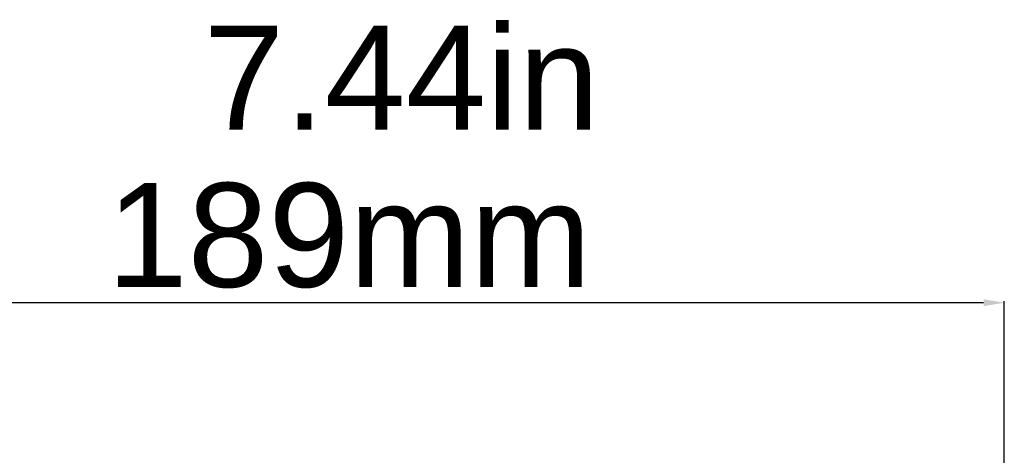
# Model space of a CAD drawing. Header units: millimetres. Extents: x 19192 to 20904, y 1507 to 2734.
# Tile 80 of 80: x 20753 to 20895, y 2597 to 2660. Entities that reach past the tile are written whole.
import ezdxf

# ---------------------------------------------------------------- set-up
doc = ezdxf.new("R2010")
doc.units = ezdxf.units.MM
doc.layers.add('粗实线', color=3, linetype='Continuous', lineweight=30)
doc.styles.get("Standard").update_dxf_attribs({"font": 'Arial Regular.ttf'})
doc.dimstyles.new('ISO-25', dxfattribs={"dimtxt": 15, "dimasz": 3, "dimexe": 0.2, "dimexo": 0, "dimgap": 2, "dimtad": 1, "dimdec": 1, "dimdsep": 46, "dimtxsty": 'Standard', "dimcen": 0, "dimadec": 0, "dimazin": 0, "dimtfac": 1, "dimtdec": 1, "dimtofl": 0, "dimtmove": 0, "dimatfit": 3, "dimfxl": 1, "dimarcsym": 0})

# ---------------------------------------------------------------- blocks, each defined once
blk = doc.blocks.new('*D72')
at = {"layer": 'Defpoints', "color": 0, "transparency": 16777216}
for p in [(20706.43, 2619.5), (20706.43, 2596.39), (20895.43, 2575.1)]:
    blk.add_point(p, dxfattribs=at)
at = {"layer": '粗实线', "color": 0, "lineweight": -2, "transparency": 16777216}
for p, q in [((20706.43, 2596.39), (20706.43, 2619.7)), ((20892.43, 2619.5), (20709.43, 2619.5)), ((20895.43, 2575.1), (20895.43, 2619.7))]:
    blk.add_line(p, q, dxfattribs=at)
at = {"layer": '粗实线', "color": 0, "transparency": 16777216}
for points in [[(20709.43, 2620), (20709.43, 2619), (20706.43, 2619.5)], [(20892.43, 2620), (20892.43, 2619), (20895.43, 2619.5)]]:
    blk.add_solid(points, dxfattribs=at)
at = {"layer": '粗实线', "color": 0, "transparency": 16777216, "insert": (20800.93, 2629.16), "char_height": 15, "attachment_point": 5}
blk.add_mtext('189mm', dxfattribs=at)

msp = doc.modelspace()

# ---------------------------------------------------------------- texts
at = {"layer": '粗实线', "insert": (20779.95, 2659.47), "char_height": 15, "width": 129.9129, "attachment_point": 1}
msp.add_mtext('7.44in', dxfattribs=at)

# ---------------------------------------------------------------- dimensions: what is measured, and where the dimension line sits
at = {"layer": '粗实线'}
dim = msp.add_linear_dim(base=(20706.43, 2619.5), p1=(20895.43, 2575.1), p2=(20706.43, 2596.39), text='<>mm', dimstyle='ISO-25', dxfattribs=at)
dim.commit()
dim.dimension.update_dxf_attribs({"geometry": '*D72', "text_midpoint": (20800.93, 2629.16)})

doc.saveas('drawing.dxf')
